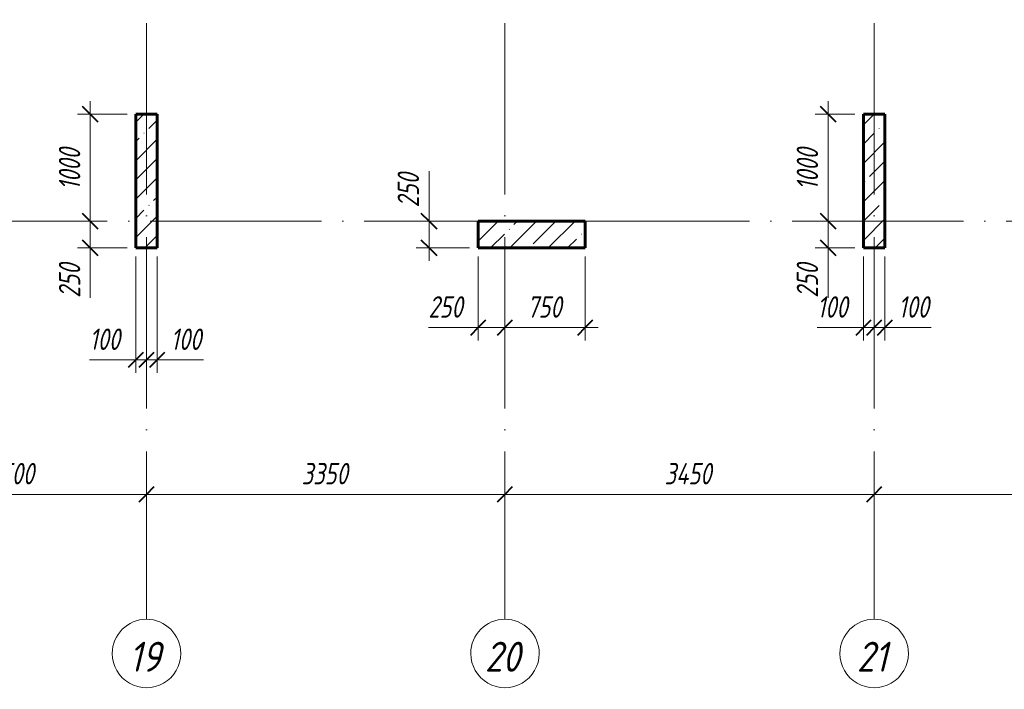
# Model space of a CAD drawing. Header units: millimetres. Extents: x 6092 to 73550, y -4371 to 20491.
# Tile 16 of 25: x 55515 to 64717, y -4371 to 1881. Entities that reach past the tile are written whole.
import ezdxf

# ---------------------------------------------------------------- set-up
doc = ezdxf.new("R2010")
doc.units = ezdxf.units.MM
doc.linetypes.add('ADSK_Линия сетки', pattern=[2000, 1600, -200, 0, -200])
for name, color, linetype, lineweight in [('A-____-____-DIMS', 211, 'Continuous', 9), ('A-____-____-DIMS-80', 211, 'Continuous', 9), ('S-COLS-____-MCUT', 52, 'Continuous', 40), ('S-COLS-____-OTLN', 52, 'Continuous', 18), ('S-GRID-____-IDEN', 1, 'Continuous', 20), ('S-GRID-____-OTLN', 1, 'Continuous', 9)]:
    doc.layers.add(name, color=color, linetype=linetype, lineweight=lineweight)
doc.styles.add('GOST Common_I', font='GOST_Common Italic.ttf', dxfattribs={"width": 0.9, "height": 280})
doc.styles.add('GOST Common_I_1', font='GOST_Common Italic.ttf', dxfattribs={"width": 0.8, "height": 200})
doc.dimstyles.new('ADSK_Округление_5мм__Узкий_', dxfattribs={"dimscale": 304.8, "dimtxt": 0.659918, "dimasz": 0.472441, "dimexe": 0.393701, "dimexo": 0.000861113, "dimgap": 0.104987, "dimtad": 1, "dimdec": 0, "dimlfac": 304.8, "dimrnd": 5, "dimdsep": 46, "dimtxsty": 'GOST Common_I_1', "dimblk1": 'OBLIQUE', "dimblk2": 'OBLIQUE', "dimsah": 1, "dimcen": 0.09, "dimdle": 0.393701, "dimazin": 0, "dimtfac": 1, "dimtdec": 4, "dimtix": 1, "dimtmove": 1, "dimatfit": 3, "dimfxl": 1, "dimtvp": 1, "dimtfill": 1, "dimtolj": 1, "dimtzin": 0, "dimlwd": 20, "dimlwe": 20, "dimarcsym": 2})
doc.dimstyles.new('ADSK_Округление_5мм__Узкий__1', dxfattribs={"dimscale": 304.8, "dimtxt": 0.659918, "dimasz": 0.472441, "dimexe": 0.393701, "dimexo": 0.000861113, "dimgap": 0.104987, "dimtad": 1, "dimdec": 0, "dimlfac": 304.8, "dimrnd": 5, "dimdsep": 46, "dimtxsty": 'GOST Common_I_1', "dimblk1": 'OBLIQUE', "dimblk2": 'OBLIQUE', "dimsah": 1, "dimcen": 0.09, "dimdle": 0.393701, "dimazin": 0, "dimtfac": 1, "dimtdec": 4, "dimtix": 1, "dimtmove": 0, "dimatfit": 3, "dimfxl": 1, "dimtvp": 1, "dimtfill": 1, "dimtolj": 1, "dimtzin": 0, "dimlwd": 20, "dimlwe": 20, "dimarcsym": 2})
pattern_1 = [(45, (16130.72, 8588.57), (-179.6051, 179.6051), []), (45, (16310.33, 8588.57), (-179.6051, 179.6051), [317.5, -63.5, 2.682, -60.818])]

# ---------------------------------------------------------------- blocks, each defined once
blk = doc.blocks.new('Ось сетки - Круг_Ø8 мм-6408-КЖ1_ПЭ_ВЭ2_Опалубка_Пилоны')
at = {"layer": 'S-GRID-____-IDEN'}
for start, end in [(90, 270), (270, 90)]:
    blk.add_arc((6411.5, 0), 320, start, end, dxfattribs=at)
blk = doc.blocks.new('DIMBLOCK19-КЖ1_ПЭ_ВЭ2_Опалубка_Пилоны')
at = {"layer": 'A-____-____-DIMS-80', "lineweight": 40}
for p, q in [((54200, -2551), (54272, -2479)), ((56700, -2551), (56772, -2479)), ((54200, -2551), (54128, -2623)), ((56700, -2551), (56628, -2623))]:
    blk.add_line(p, q, dxfattribs=at)
at = {"layer": 'A-____-____-DIMS-80', "lineweight": 20}
for p, q in [((54200, -2551), (54200, -2529.2)), ((54200, -2551), (56700, -2551)), ((54200, -2551), (54200, -2671)), ((56700, -2551), (56700, -2529.2)), ((56700, -2551), (56700, -2671))]:
    blk.add_line(p, q, dxfattribs=at)
at = {"layer": 'A-____-____-DIMS-80', "color": 0, "lineweight": 20, "insert": (55225, -2257.7), "char_height": 200, "width": 540.018, "attachment_point": 1, "line_spacing_factor": 1.022761, "style": 'GOST Common_I_1', "bg_fill": 3, "box_fill_scale": 1.25, "bg_fill_color": 256, "bg_fill_true_color": 13158600, "bg_fill_transparency": 0}
blk.add_mtext('2500', dxfattribs=at)
blk = doc.blocks.new('_Oblique')
at = {"color": 0, "linetype": 'ByBlock', "lineweight": -2}
blk.add_line((-0.5, -0.5), (0.5, 0.5), dxfattribs=at)
blk = doc.blocks.new('DIMBLOCK20-КЖ1_ПЭ_ВЭ2_Опалубка_Пилоны')
at = {"layer": 'A-____-____-DIMS-80', "lineweight": 40}
for p, q in [((56700, -2551), (56772, -2479)), ((60050, -2551), (60122, -2479)), ((56700, -2551), (56628, -2623)), ((60050, -2551), (59978, -2623))]:
    blk.add_line(p, q, dxfattribs=at)
at = {"layer": 'A-____-____-DIMS-80', "lineweight": 20}
for p, q in [((56700, -2551), (56700, -2529.2)), ((56700, -2551), (60050, -2551)), ((56700, -2551), (56700, -2671)), ((60050, -2551), (60050, -2529.2)), ((60050, -2551), (60050, -2671))]:
    blk.add_line(p, q, dxfattribs=at)
at = {"layer": 'A-____-____-DIMS-80', "color": 0, "lineweight": 20, "insert": (58150, -2257.7), "char_height": 200, "width": 540.018, "attachment_point": 1, "line_spacing_factor": 1.022761, "style": 'GOST Common_I_1', "bg_fill": 3, "box_fill_scale": 1.25, "bg_fill_color": 256, "bg_fill_true_color": 13158600, "bg_fill_transparency": 0}
blk.add_mtext('3350', dxfattribs=at)
blk = doc.blocks.new('DIMBLOCK21-КЖ1_ПЭ_ВЭ2_Опалубка_Пилоны')
at = {"layer": 'A-____-____-DIMS-80', "lineweight": 40}
for p, q in [((60050, -2551), (60122, -2479)), ((63500, -2551), (63572, -2479)), ((60050, -2551), (59978, -2623)), ((63500, -2551), (63428, -2623))]:
    blk.add_line(p, q, dxfattribs=at)
at = {"layer": 'A-____-____-DIMS-80', "lineweight": 20}
for p, q in [((60050, -2551), (60050, -2529.2)), ((60050, -2551), (63500, -2551)), ((60050, -2551), (60050, -2671)), ((63500, -2551), (63500, -2529.2)), ((63500, -2551), (63500, -2671))]:
    blk.add_line(p, q, dxfattribs=at)
at = {"layer": 'A-____-____-DIMS-80', "color": 0, "lineweight": 20, "insert": (61541.5, -2257.7), "char_height": 200, "width": 560.473, "attachment_point": 1, "line_spacing_factor": 1.022761, "style": 'GOST Common_I_1', "bg_fill": 3, "box_fill_scale": 1.25, "bg_fill_color": 256, "bg_fill_true_color": 13158600, "bg_fill_transparency": 0}
blk.add_mtext('3450', dxfattribs=at)
blk = doc.blocks.new('DIMBLOCK22-КЖ1_ПЭ_ВЭ2_Опалубка_Пилоны')
at = {"layer": 'A-____-____-DIMS-80', "lineweight": 40}
for p, q in [((63500, -2551), (63572, -2479)), ((70150, -2551), (70222, -2479)), ((63500, -2551), (63428, -2623)), ((70150, -2551), (70078, -2623))]:
    blk.add_line(p, q, dxfattribs=at)
at = {"layer": 'A-____-____-DIMS-80', "lineweight": 20}
for p, q in [((63500, -2551), (63500, -2529.2)), ((63500, -2551), (70270, -2551)), ((63500, -2551), (63500, -2671)), ((70150, -2551), (70150, -2529.2)), ((70150, -2551), (70150, -2671))]:
    blk.add_line(p, q, dxfattribs=at)
at = {"layer": 'A-____-____-DIMS-80', "color": 0, "lineweight": 20, "insert": (66600, -2257.7), "char_height": 200, "width": 540.018, "attachment_point": 1, "line_spacing_factor": 1.022761, "style": 'GOST Common_I_1', "bg_fill": 3, "box_fill_scale": 1.25, "bg_fill_color": 256, "bg_fill_true_color": 13158600, "bg_fill_transparency": 0}
blk.add_mtext('6650', dxfattribs=at)
blk = doc.blocks.new('DIMBLOCK60-КЖ1_ПЭ_ВЭ2_Опалубка_Пилоны')
at = {"layer": 'A-____-____-DIMS-80', "lineweight": 20}
for p, q in [((63400, -994.3), (63400, -330)), ((62966.8, -994.3), (63313.6, -994.3)), ((63280, -994.3), (63500, -994.3)), ((63313.6, -994.3), (63450, -994.3)), ((63400, -994.3), (63400, -1114.3)), ((63500, -994.3), (63500, -972.5)), ((63500, -994.3), (63500, -1114.3))]:
    blk.add_line(p, q, dxfattribs=at)
at = {"layer": 'A-____-____-DIMS-80', "lineweight": 40}
for p, q in [((63400, -994.3), (63328, -1066.3)), ((63400, -994.3), (63472, -922.3)), ((63500, -994.3), (63428, -1066.3)), ((63500, -994.3), (63572, -922.3))]:
    blk.add_line(p, q, dxfattribs=at)
at = {"layer": 'A-____-____-DIMS-80', "color": 0, "lineweight": 20, "insert": (62966.8, -700.9), "char_height": 200, "width": 368.194, "attachment_point": 1, "line_spacing_factor": 1.022761, "style": 'GOST Common_I_1', "bg_fill": 3, "box_fill_scale": 1.25, "bg_fill_color": 256, "bg_fill_true_color": 13158600, "bg_fill_transparency": 0}
blk.add_mtext('100', dxfattribs=at)
blk = doc.blocks.new('DIMBLOCK61-КЖ1_ПЭ_ВЭ2_Опалубка_Пилоны')
at = {"layer": 'A-____-____-DIMS-80', "lineweight": 20}
for p, q in [((63600, -994.3), (63600, -330)), ((63500, -994.3), (63500, -972.5)), ((63500, -994.3), (63720, -994.3)), ((63500, -994.3), (63500, -1114.3)), ((63686.4, -994.3), (63550, -994.3)), ((63600, -994.3), (63600, -1114.3)), ((64033.2, -994.3), (63686.4, -994.3))]:
    blk.add_line(p, q, dxfattribs=at)
at = {"layer": 'A-____-____-DIMS-80', "lineweight": 40}
for p, q in [((63500, -994.3), (63428, -1066.3)), ((63500, -994.3), (63572, -922.3)), ((63600, -994.3), (63528, -1066.3)), ((63600, -994.3), (63672, -922.3))]:
    blk.add_line(p, q, dxfattribs=at)
at = {"layer": 'A-____-____-DIMS-80', "color": 0, "lineweight": 20, "insert": (63726.4, -700.9), "char_height": 200, "width": 368.194, "attachment_point": 1, "line_spacing_factor": 1.022761, "style": 'GOST Common_I_1', "bg_fill": 3, "box_fill_scale": 1.25, "bg_fill_color": 256, "bg_fill_true_color": 13158600, "bg_fill_transparency": 0}
blk.add_mtext('100', dxfattribs=at)
blk = doc.blocks.new('DIMBLOCK62-КЖ1_ПЭ_ВЭ2_Опалубка_Пилоны')
at = {"layer": 'A-____-____-DIMS-80', "lineweight": 20}
for p, q in [((63069.7, 1120), (63069.7, 0)), ((63069.7, 1000), (62949.7, 1000)), ((63069.7, 1000), (63320, 1000)), ((63069.7, 0), (62754.3, 0)), ((63069.7, 0), (63189.7, 0))]:
    blk.add_line(p, q, dxfattribs=at)
at = {"layer": 'A-____-____-DIMS-80', "lineweight": 40}
for p, q in [((63069.7, 1000), (62997.7, 1072)), ((63069.7, 1000), (63141.7, 928)), ((63069.7, 0), (62997.7, 72)), ((63069.7, 0), (63141.7, -72))]:
    blk.add_line(p, q, dxfattribs=at)
at = {"layer": 'A-____-____-DIMS-80', "color": 0, "lineweight": 20, "insert": (62776.3, 290.3), "char_height": 200, "width": 503.198, "attachment_point": 1, "rotation": 90, "line_spacing_factor": 1.022761, "style": 'GOST Common_I_1', "bg_fill": 3, "box_fill_scale": 1.25, "bg_fill_color": 256, "bg_fill_true_color": 13158600, "bg_fill_transparency": 0}
blk.add_mtext('1000', dxfattribs=at)
blk = doc.blocks.new('DIMBLOCK63-КЖ1_ПЭ_ВЭ2_Опалубка_Пилоны')
at = {"layer": 'A-____-____-DIMS-80', "lineweight": 40}
for p, q in [((63069.7, 0), (62997.7, 72)), ((63069.7, 0), (63141.7, -72)), ((63069.7, -250), (62997.7, -178)), ((63069.7, -250), (63141.7, -322))]:
    blk.add_line(p, q, dxfattribs=at)
at = {"layer": 'A-____-____-DIMS-80', "lineweight": 20}
for p, q in [((63069.7, 0), (62754.3, 0)), ((63069.7, 0), (63069.7, -370)), ((63069.7, 0), (63189.7, 0)), ((63069.7, -338.2), (63069.7, -125)), ((63069.7, -250), (62949.7, -250)), ((63069.7, -250), (63320, -250)), ((63069.7, -715.8), (63069.7, -338.2))]:
    blk.add_line(p, q, dxfattribs=at)
at = {"layer": 'A-____-____-DIMS-80', "color": 0, "lineweight": 20, "insert": (62776.3, -715.8), "char_height": 200, "width": 405.013, "attachment_point": 1, "rotation": 90, "line_spacing_factor": 1.022761, "style": 'GOST Common_I_1', "bg_fill": 3, "box_fill_scale": 1.25, "bg_fill_color": 256, "bg_fill_true_color": 13158600, "bg_fill_transparency": 0}
blk.add_mtext('250', dxfattribs=at)
blk = doc.blocks.new('DIMBLOCK295-КЖ1_ПЭ_ВЭ2_Опалубка_Пилоны')
at = {"layer": 'A-____-____-DIMS-80', "lineweight": 20}
for p, q in [((56174.3, 1120), (56174.3, 0)), ((56174.3, 1000), (56054.3, 1000)), ((56174.3, 1000), (56520, 1000)), ((56174.3, 0), (56054.3, 0)), ((56174.3, 0), (56196.2, 0))]:
    blk.add_line(p, q, dxfattribs=at)
at = {"layer": 'A-____-____-DIMS-80', "lineweight": 40}
for p, q in [((56174.3, 1000), (56102.3, 1072)), ((56174.3, 1000), (56246.3, 928)), ((56174.3, 0), (56102.3, 72)), ((56174.3, 0), (56246.3, -72))]:
    blk.add_line(p, q, dxfattribs=at)
at = {"layer": 'A-____-____-DIMS-80', "color": 0, "lineweight": 20, "insert": (55881, 290.3), "char_height": 200, "width": 503.198, "attachment_point": 1, "rotation": 90, "line_spacing_factor": 1.022761, "style": 'GOST Common_I_1', "bg_fill": 3, "box_fill_scale": 1.25, "bg_fill_color": 256, "bg_fill_true_color": 13158600, "bg_fill_transparency": 0}
blk.add_mtext('1000', dxfattribs=at)
blk = doc.blocks.new('DIMBLOCK296-КЖ1_ПЭ_ВЭ2_Опалубка_Пилоны')
at = {"layer": 'A-____-____-DIMS-80', "lineweight": 40}
for p, q in [((56174.3, 0), (56102.3, 72)), ((56174.3, 0), (56246.3, -72)), ((56174.3, -250), (56102.3, -178)), ((56174.3, -250), (56246.3, -322))]:
    blk.add_line(p, q, dxfattribs=at)
at = {"layer": 'A-____-____-DIMS-80', "lineweight": 20}
for p, q in [((56174.3, 0), (56054.3, 0)), ((56174.3, 0), (56174.3, -370)), ((56174.3, 0), (56196.2, 0)), ((56174.3, -338.2), (56174.3, -125)), ((56174.3, -250), (56054.3, -250)), ((56174.3, -250), (56520, -250)), ((56174.3, -715.8), (56174.3, -338.2))]:
    blk.add_line(p, q, dxfattribs=at)
at = {"layer": 'A-____-____-DIMS-80', "color": 0, "lineweight": 20, "insert": (55881, -715.8), "char_height": 200, "width": 405.013, "attachment_point": 1, "rotation": 90, "line_spacing_factor": 1.022761, "style": 'GOST Common_I_1', "bg_fill": 3, "box_fill_scale": 1.25, "bg_fill_color": 256, "bg_fill_true_color": 13158600, "bg_fill_transparency": 0}
blk.add_mtext('250', dxfattribs=at)
blk = doc.blocks.new('DIMBLOCK297-КЖ1_ПЭ_ВЭ2_Опалубка_Пилоны')
at = {"layer": 'A-____-____-DIMS-80', "lineweight": 20}
for p, q in [((56600, -1295.7), (56600, -330)), ((56700, -1295.7), (56700, -1273.8)), ((56166.8, -1295.7), (56513.6, -1295.7)), ((56480, -1295.7), (56700, -1295.7)), ((56513.6, -1295.7), (56650, -1295.7)), ((56600, -1295.7), (56600, -1415.7)), ((56700, -1295.7), (56700, -1415.7))]:
    blk.add_line(p, q, dxfattribs=at)
at = {"layer": 'A-____-____-DIMS-80', "lineweight": 40}
for p, q in [((56600, -1295.7), (56672, -1223.7)), ((56700, -1295.7), (56772, -1223.7)), ((56600, -1295.7), (56528, -1367.7)), ((56700, -1295.7), (56628, -1367.7))]:
    blk.add_line(p, q, dxfattribs=at)
at = {"layer": 'A-____-____-DIMS-80', "color": 0, "lineweight": 20, "insert": (56166.8, -1002.3), "char_height": 200, "width": 368.194, "attachment_point": 1, "line_spacing_factor": 1.022761, "style": 'GOST Common_I_1', "bg_fill": 3, "box_fill_scale": 1.25, "bg_fill_color": 256, "bg_fill_true_color": 13158600, "bg_fill_transparency": 0}
blk.add_mtext('100', dxfattribs=at)
blk = doc.blocks.new('DIMBLOCK298-КЖ1_ПЭ_ВЭ2_Опалубка_Пилоны')
at = {"layer": 'A-____-____-DIMS-80', "lineweight": 20}
for p, q in [((56800, -1295.7), (56800, -330)), ((56700, -1295.7), (56700, -1273.8)), ((56700, -1295.7), (56920, -1295.7)), ((56700, -1295.7), (56700, -1415.7)), ((56886.4, -1295.7), (56750, -1295.7)), ((56800, -1295.7), (56800, -1415.7)), ((57233.2, -1295.7), (56886.4, -1295.7))]:
    blk.add_line(p, q, dxfattribs=at)
at = {"layer": 'A-____-____-DIMS-80', "lineweight": 40}
for p, q in [((56700, -1295.7), (56772, -1223.7)), ((56800, -1295.7), (56872, -1223.7)), ((56700, -1295.7), (56628, -1367.7)), ((56800, -1295.7), (56728, -1367.7))]:
    blk.add_line(p, q, dxfattribs=at)
at = {"layer": 'A-____-____-DIMS-80', "color": 0, "lineweight": 20, "insert": (56926.4, -1002.3), "char_height": 200, "width": 368.194, "attachment_point": 1, "line_spacing_factor": 1.022761, "style": 'GOST Common_I_1', "bg_fill": 3, "box_fill_scale": 1.25, "bg_fill_color": 256, "bg_fill_true_color": 13158600, "bg_fill_transparency": 0}
blk.add_mtext('100', dxfattribs=at)
blk = doc.blocks.new('DIMBLOCK299-КЖ1_ПЭ_ВЭ2_Опалубка_Пилоны')
at = {"layer": 'A-____-____-DIMS-80', "lineweight": 20}
for p, q in [((59800.2, -994.3), (59800.2, -330)), ((59334.5, -994.3), (59712, -994.3)), ((59680.2, -994.3), (60050, -994.3)), ((59712, -994.3), (59925.1, -994.3)), ((59800.2, -994.3), (59800.2, -1114.3)), ((60050, -994.3), (60050, -972.5)), ((60050, -994.3), (60050, -1114.3))]:
    blk.add_line(p, q, dxfattribs=at)
at = {"layer": 'A-____-____-DIMS-80', "lineweight": 40}
for p, q in [((59800.2, -994.3), (59728.2, -1066.3)), ((59800.2, -994.3), (59872.2, -922.3)), ((60050, -994.3), (59978, -1066.3)), ((60050, -994.3), (60122, -922.3))]:
    blk.add_line(p, q, dxfattribs=at)
at = {"layer": 'A-____-____-DIMS-80', "color": 0, "lineweight": 20, "insert": (59334.5, -700.9), "char_height": 200, "width": 405.013, "attachment_point": 1, "line_spacing_factor": 1.022761, "style": 'GOST Common_I_1', "bg_fill": 3, "box_fill_scale": 1.25, "bg_fill_color": 256, "bg_fill_true_color": 13158600, "bg_fill_transparency": 0}
blk.add_mtext('250', dxfattribs=at)
blk = doc.blocks.new('DIMBLOCK300-КЖ1_ПЭ_ВЭ2_Опалубка_Пилоны')
at = {"layer": 'A-____-____-DIMS-80', "lineweight": 20}
for p, q in [((60800.2, -994.3), (60800.2, -330)), ((60050, -994.3), (60050, -972.5)), ((60050, -994.3), (60920.2, -994.3)), ((60050, -994.3), (60050, -1114.3)), ((60800.2, -994.3), (60800.2, -1114.3))]:
    blk.add_line(p, q, dxfattribs=at)
at = {"layer": 'A-____-____-DIMS-80', "lineweight": 40}
for p, q in [((60050, -994.3), (59978, -1066.3)), ((60050, -994.3), (60122, -922.3)), ((60800.2, -994.3), (60728.2, -1066.3)), ((60800.2, -994.3), (60872.2, -922.3))]:
    blk.add_line(p, q, dxfattribs=at)
at = {"layer": 'A-____-____-DIMS-80', "color": 0, "lineweight": 20, "insert": (60256.4, -700.9), "char_height": 200, "width": 405.013, "attachment_point": 1, "line_spacing_factor": 1.022761, "style": 'GOST Common_I_1', "bg_fill": 3, "box_fill_scale": 1.25, "bg_fill_color": 256, "bg_fill_true_color": 13158600, "bg_fill_transparency": 0}
blk.add_mtext('750', dxfattribs=at)
blk = doc.blocks.new('DIMBLOCK301-КЖ1_ПЭ_ВЭ2_Опалубка_Пилоны')
at = {"layer": 'A-____-____-DIMS-80', "lineweight": 20}
for p, q in [((59340.4, 465.8), (59340.4, 88.2)), ((59340.4, -370), (59340.4, 120)), ((59340.4, 0), (59220.4, 0)), ((59340.4, 88.2), (59340.4, -125)), ((59340.4, 0), (59720.2, 0)), ((59340.4, -250), (59220.4, -250)), ((59340.4, -250), (59720.2, -250))]:
    blk.add_line(p, q, dxfattribs=at)
at = {"layer": 'A-____-____-DIMS-80', "lineweight": 40}
for p, q in [((59340.4, 0), (59268.4, 72)), ((59340.4, 0), (59412.4, -72)), ((59340.4, -250), (59268.4, -178)), ((59340.4, -250), (59412.4, -322))]:
    blk.add_line(p, q, dxfattribs=at)
at = {"layer": 'A-____-____-DIMS-80', "color": 0, "lineweight": 20, "insert": (59047.1, 128.2), "char_height": 200, "width": 405.013, "attachment_point": 1, "rotation": 90, "line_spacing_factor": 1.022761, "style": 'GOST Common_I_1', "bg_fill": 3, "box_fill_scale": 1.25, "bg_fill_color": 256, "bg_fill_true_color": 13158600, "bg_fill_transparency": 0}
blk.add_mtext('250', dxfattribs=at)

msp = doc.modelspace()

# ---------------------------------------------------------------- hatches: boundary and pattern name
at = {"layer": 'S-COLS-____-OTLN', "lineweight": 9}
h = msp.add_hatch(dxfattribs=at)
h.set_pattern_fill('FP_1', color=256, style=0, pattern_type=2)
h.set_pattern_definition(pattern_1)
h.paths.add_polyline_path([(56600, -250.0003), (56800, -250.0003), (56800, 999.9997), (56600, 999.9997)])
h = msp.add_hatch(dxfattribs=at)
h.set_pattern_fill('FP_1', color=256, style=0, pattern_type=2)
h.set_pattern_definition(pattern_1)
h.paths.add_polyline_path([(63400, -250.0003), (63600, -250.0003), (63600, 999.9997), (63400, 999.9997)])
h = msp.add_hatch(dxfattribs=at)
h.set_pattern_fill('FP_1', color=256, style=0, pattern_type=2)
h.set_pattern_definition(pattern_1)
h.paths.add_polyline_path([(60800.2495, -250), (60800.2495, 0), (59800.2495, 0), (59800.2495, -250)])

# ---------------------------------------------------------------- linework, layer by layer
at = {"layer": 'S-COLS-____-MCUT', "lineweight": 60}
for p, q in [((56800, 999.9997), (56600, 999.9997)), ((56600, 999.9997), (56600, -250.0003)), ((56800, -250.0003), (56800, 999.9997)), ((63600, 999.9997), (63400, 999.9997)), ((63400, 999.9997), (63400, -250.0003)), ((63600, -250.0003), (63600, 999.9997)), ((60800.2495, 0), (59800.2495, 0)), ((59800.2495, 0), (59800.2495, -250)), ((60800.2495, -250), (60800.2495, 0)), ((56600, -250.0003), (56800, -250.0003)), ((59800.2495, -250), (60800.2495, -250)), ((63400, -250.0003), (63600, -250.0003))]:
    msp.add_line(p, q, dxfattribs=at)
at = {"layer": 'S-GRID-____-OTLN', "linetype": 'ADSK_Линия сетки'}
for p, q in [((56700, 19851.1002), (56700, -3717.186)), ((60050, 19851.1002), (60050, -3717.186)), ((63500, 19851.1002), (63500, -3717.186)), ((6731.5249, 0), (72652.3528, 0))]:
    msp.add_line(p, q, dxfattribs=at)

# ---------------------------------------------------------------- block references
at = {"layer": 'S-GRID-____-IDEN', "rotation": 269.9999999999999}
for p in [(56700, 2374.3389), (60050, 2374.3389), (63500, 2374.3389)]:
    msp.add_blockref('Ось сетки - Круг_Ø8 мм-6408-КЖ1_ПЭ_ВЭ2_Опалубка_Пилоны', p, dxfattribs=at)

# ---------------------------------------------------------------- texts
at = {"layer": 'S-GRID-____-IDEN', "lineweight": 9, "char_height": 280, "attachment_point": 1, "style": 'GOST Common_I'}
for s, insert, width in [('19', (56536.1445, -3927.3627), 386.73405), ('20', (59862.3845, -3927.3627), 444.45555), ('21', (63338.6645, -3927.3627), 380.9619)]:
    msp.add_mtext(s, dxfattribs=dict(at, insert=insert, width=width))

# ---------------------------------------------------------------- next in the draw order: dimensions: what is measured, and where the dimension line sits
at = {"layer": 'A-____-____-DIMS', "lineweight": 20}
for base, p1, p2, override, picture, middle in [((56174.3463, 0), (56600, 999.9997), (56276.1697, 0), {"dimpost": '<>', "dimfxl": 1051.125762}, 'DIMBLOCK295-КЖ1_ПЭ_ВЭ2_Опалубка_Пилоны', (56042.3463, 499.9998)), ((63069.7012, 0), (63400, 999.9997), (62674.2878, 0), {"dimpost": '<>', "dimfxl": 1235.579804}, 'DIMBLOCK62-КЖ1_ПЭ_ВЭ2_Опалубка_Пилоны', (62937.7012, 499.9998))]:
    dim = msp.add_linear_dim(base=base, p1=p1, p2=p2, angle=90, dimstyle='ADSK_Округление_5мм__Узкий__1', override=override, dxfattribs=at)
    dim.commit()
    dim.dimension.update_dxf_attribs({"geometry": picture, "text_midpoint": middle})
for base, p1, p2, override, picture, middle in [((60050, -994.2897), (59800.2495, -250), (60050, -892.4663), {"dimpost": '<>', "dimfxl": 689.302715}, 'DIMBLOCK299-КЖ1_ПЭ_ВЭ2_Опалубка_Пилоны', (59537.0006, -834.2573)), ((63500, -994.2897), (63400, -250.0003), (63500, -892.4663), {"dimpost": '<>', "dimfxl": 650.201891}, 'DIMBLOCK60-КЖ1_ПЭ_ВЭ2_Опалубка_Пилоны', (63150.8673, -834.2573))]:
    dim = msp.add_linear_dim(base=base, p1=p1, p2=p2, dimstyle='ADSK_Округление_5мм__Узкий_', override=override, dxfattribs=at)
    dim.commit()
    dim.dimension.update_dxf_attribs({"geometry": picture, "text_midpoint": middle, "dimtype": 160})
dim = msp.add_linear_dim(base=(56700, -2551.0416), p1=(54200, -2449.2182), p2=(56700, -2449.2182), dimstyle='ADSK_Округление_5мм__Узкий__1', override={"dimpost": '<>', "dimfxl": 2500}, dxfattribs=at)
dim.commit()
dim.dimension.update_dxf_attribs({"geometry": 'DIMBLOCK19-КЖ1_ПЭ_ВЭ2_Опалубка_Пилоны', "text_midpoint": (55450, -2417.7537)})

# ---------------------------------------------------------------- next in the draw order: dimensions: what is measured, and where the dimension line sits
for base, p1, p2, override, picture, middle in [((59340.4395, 0), (59800.2495, -250), (59800.2495, 0), {"dimpost": '<>', "dimfxl": 250}, 'DIMBLOCK301-КЖ1_ПЭ_ВЭ2_Опалубка_Пилоны', (59180.4072, 330.7511)), ((56174.3463, -250.0003), (56276.1697, 0), (56600, -250.0003), {"dimpost": '<>', "dimfxl": 409.104164}, 'DIMBLOCK296-КЖ1_ПЭ_ВЭ2_Опалубка_Пилоны', (56014.314, -513.2492))]:
    dim = msp.add_linear_dim(base=base, p1=p1, p2=p2, angle=90, dimstyle='ADSK_Округление_5мм__Узкий_', override=override, dxfattribs=at)
    dim.commit()
    dim.dimension.update_dxf_attribs({"geometry": picture, "text_midpoint": middle, "dimtype": 160, "text_rotation": 90})
for base, p1, p2, override, picture, middle in [((60800.2495, -994.2897), (60050, -892.4663), (60800.2495, -250), {"dimpost": '<>', "dimfxl": 987.743536}, 'DIMBLOCK300-КЖ1_ПЭ_ВЭ2_Опалубка_Пилоны', (60425.1248, -861.0018)), ((60050, -2551.0416), (56700, -2449.2182), (60050, -2449.2182), {"dimpost": '<>', "dimfxl": 3350}, 'DIMBLOCK20-КЖ1_ПЭ_ВЭ2_Опалубка_Пилоны', (58375, -2419.0416))]:
    dim = msp.add_linear_dim(base=base, p1=p1, p2=p2, dimstyle='ADSK_Округление_5мм__Узкий__1', override=override, dxfattribs=at)
    dim.commit()
    dim.dimension.update_dxf_attribs({"geometry": picture, "text_midpoint": middle})
dim = msp.add_linear_dim(base=(63600, -994.2897), p1=(63500, -892.4663), p2=(63600, -250.0003), dimstyle='ADSK_Округление_5мм__Узкий_', override={"dimpost": '<>', "dimfxl": 650.201891}, dxfattribs=at)
dim.commit()
dim.dimension.update_dxf_attribs({"geometry": 'DIMBLOCK61-КЖ1_ПЭ_ВЭ2_Опалубка_Пилоны', "text_midpoint": (63910.4984, -834.2573), "dimtype": 160})

# ---------------------------------------------------------------- next in the draw order: dimensions: what is measured, and where the dimension line sits
dim = msp.add_linear_dim(base=(63069.7012, -250.0003), p1=(62674.2878, 0), p2=(63400, -250.0003), angle=90, dimstyle='ADSK_Округление_5мм__Узкий_', override={"dimpost": '<>', "dimfxl": 767.566481}, dxfattribs=at)
dim.commit()
dim.dimension.update_dxf_attribs({"geometry": 'DIMBLOCK63-КЖ1_ПЭ_ВЭ2_Опалубка_Пилоны', "text_midpoint": (62909.6688, -513.2492), "dimtype": 160, "text_rotation": 90})
dim = msp.add_linear_dim(base=(56700, -1295.6594), p1=(56600, -250.0003), p2=(56700, -1193.836), dimstyle='ADSK_Округление_5мм__Узкий_', override={"dimpost": '<>', "dimfxl": 949.118449}, dxfattribs=at)
dim.commit()
dim.dimension.update_dxf_attribs({"geometry": 'DIMBLOCK297-КЖ1_ПЭ_ВЭ2_Опалубка_Пилоны', "text_midpoint": (56350.8673, -1135.6271), "dimtype": 160})
dim = msp.add_linear_dim(base=(63500, -2551.0416), p1=(60050, -2449.2182), p2=(63500, -2449.2182), dimstyle='ADSK_Округление_5мм__Узкий__1', override={"dimpost": '<>', "dimfxl": 3450}, dxfattribs=at)
dim.commit()
dim.dimension.update_dxf_attribs({"geometry": 'DIMBLOCK21-КЖ1_ПЭ_ВЭ2_Опалубка_Пилоны', "text_midpoint": (61775, -2419.0416)})

# ---------------------------------------------------------------- next in the draw order: dimensions: what is measured, and where the dimension line sits
dim = msp.add_linear_dim(base=(56800, -1295.6594), p1=(56700, -1193.836), p2=(56800, -250.0003), dimstyle='ADSK_Округление_5мм__Узкий_', override={"dimpost": '<>', "dimfxl": 949.118449}, dxfattribs=at)
dim.commit()
dim.dimension.update_dxf_attribs({"geometry": 'DIMBLOCK298-КЖ1_ПЭ_ВЭ2_Опалубка_Пилоны', "text_midpoint": (57110.4984, -1135.6271), "dimtype": 160})
dim = msp.add_linear_dim(base=(70150, -2551.0416), p1=(63500, -2449.2182), p2=(70150, -2449.2182), dimstyle='ADSK_Округление_5мм__Узкий__1', override={"dimpost": '<>', "dimfxl": 6650}, dxfattribs=at)
dim.commit()
dim.dimension.update_dxf_attribs({"geometry": 'DIMBLOCK22-КЖ1_ПЭ_ВЭ2_Опалубка_Пилоны', "text_midpoint": (66825, -2419.0416)})

doc.saveas('drawing.dxf')
